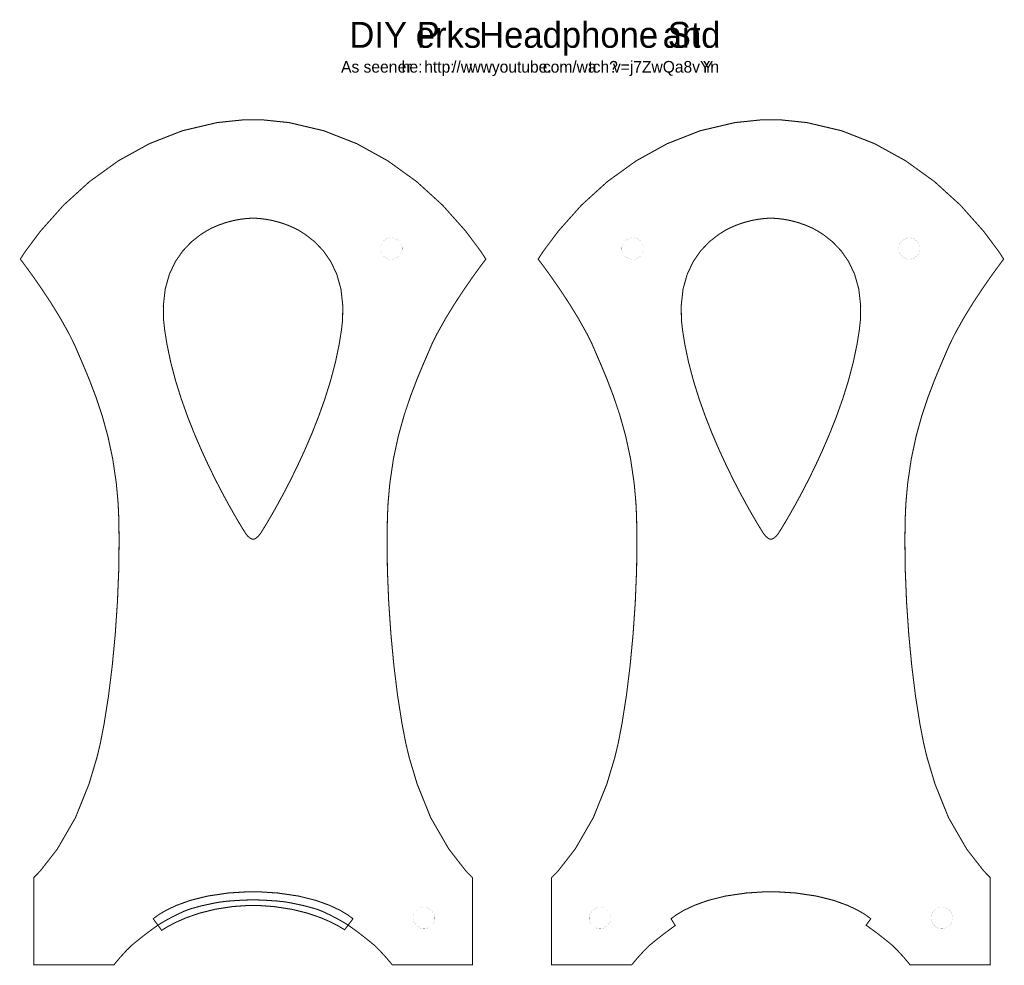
# Model space of a CAD drawing. Extents: x -1.9 to 8.7, y 0 to 10.2.
import ezdxf

# ---------------------------------------------------------------- set-up
doc = ezdxf.new("R2010")
doc.units = 0
doc.layers.get('0').update_dxf_attribs({"linetype": 'CONTINUOUS'})

msp = doc.modelspace()

# ---------------------------------------------------------------- linework, layer by layer
at = {"color": 0}
for points, const_width in [([(3.13064, 7.61979), (3.13064, 7.61979), (3.11236, 7.59581), (3.06261, 7.52892), (2.98915, 7.42708), (2.89962, 7.29801), (2.80176, 7.14963), (2.70318, 6.98975), (2.6116, 6.82611), (2.55231, 6.70725), (2.53478, 6.66667), (2.51742, 6.62657), (2.46533, 6.50608), (2.39312, 6.33263), (2.32129, 6.14464), (2.25299, 5.94049), (2.19135, 5.71847), (2.13965, 5.477), (2.10092, 5.21425), (2.0816, 5.00011), (2.0784, 4.9286), (2.07488, 4.85086), (2.07086, 4.61729), (2.0746, 4.28489), (2.08865, 3.9406), (2.11225, 3.59392), (2.14453, 3.25407), (2.18457, 2.93039), (2.23161, 2.63232), (2.26969, 2.43451), (2.28478, 2.36908), (2.30806, 2.27219), (2.39378, 1.98525), (2.53922, 1.62375), (2.73301, 1.28771), (2.91737, 1.05078), (2.98714, 0.979981), (2.98714, 0.044162), (2.12636, 0.044162), (2.12636, 0.044162), (2.10667, 0.068576), (2.05615, 0.128038), (1.98779, 0.202257), (1.93381, 0.254883), (1.9145, 0.270779), (1.89578, 0.286187), (1.83931, 0.331706), (1.76047, 0.393067), (1.68321, 0.449382), (1.63086, 0.484537), (1.61285, 0.495281), (1.595, 0.505914), (1.54069, 0.536458), (1.46094, 0.578233), (1.38281, 0.615072), (1.33257, 0.635688), (1.31543, 0.641168), (1.29574, 0.647515), (1.18251, 0.678331), (1.04123, 0.708387), (1.0076, 0.714301), (0.979004, 0.719401), (0.892307, 0.728678), (0.770074, 0.736925), (0.673068, 0.740776), (0.633626, 0.741644), (0.633626, 0.741644), (0.633626, 0.741644), (0.594129, 0.740776), (0.497125, 0.736925), (0.374892, 0.728678), (0.288194, 0.719347), (0.259711, 0.714301), (0.226019, 0.708387), (0.08469, 0.678331), (-0.028483, 0.647515), (-0.048123, 0.641168), (-0.065321, 0.635688), (-0.11556, 0.615072), (-0.193685, 0.578233), (-0.273438, 0.536458), (-0.327746, 0.505914), (-0.34554, 0.495281), (-0.363607, 0.484537), (-0.416015, 0.449382), (-0.493272, 0.393067), (-0.572103, 0.331706), (-0.628581, 0.286187), (-0.64719, 0.270779), (-0.666558, 0.254883), (-0.720594, 0.202257), (-0.788954, 0.128038), (-0.83941, 0.068576), (-0.85905, 0.044162), (-0.85905, 0.044162), (-1.71983, 0.044162), (-1.71983, 0.979981), (-1.65012, 1.05078), (-1.46576, 1.28771), (-1.27197, 1.62375), (-1.12652, 1.98525), (-1.0408, 2.27219), (-1.01747, 2.36908), (-1.00244, 2.43451), (-0.964356, 2.63232), (-0.917372, 2.93039), (-0.877279, 3.25407), (-0.845053, 3.59392), (-0.821451, 3.9406), (-0.807346, 4.28489), (-0.803603, 4.61729), (-0.807617, 4.85086), (-0.811089, 4.9286), (-0.814344, 5.00017), (-0.833658, 5.21425), (-0.872396, 5.477), (-0.924154, 5.71847), (-0.985732, 5.94049), (-1.05404, 6.14464), (-1.12587, 6.33263), (-1.19808, 6.50608), (-1.25011, 6.62657), (-1.26747, 6.66667), (-1.28505, 6.70725), (-1.34435, 6.82611), (-1.43593, 6.98975), (-1.5345, 7.14963), (-1.63243, 7.29801), (-1.72194, 7.42708), (-1.79542, 7.52892), (-1.84517, 7.59581), (-1.86339, 7.61979), (-1.86339, 7.61979), (-1.81375, 7.69721), (-1.64854, 7.919), (-1.39963, 8.19889), (-1.11968, 8.45313), (-0.812011, 8.67529), (-0.479656, 8.859), (-0.125814, 8.99789), (0.246311, 9.08556), (0.536783, 9.11583), (0.633626, 9.11561), (0.730414, 9.11583), (1.02089, 9.08556), (1.39301, 8.99789), (1.74685, 8.859), (2.07921, 8.67529), (2.38693, 8.45313), (2.66683, 8.19889), (2.91581, 7.919), (3.081, 7.69721), (3.13064, 7.61979)], 0.011111), ([(5.16308, 0.46544), (5.14307, 0.45204), (5.03543, 0.372504), (4.92811, 0.28711), (4.90836, 0.270779), (4.889, 0.254883), (4.83496, 0.202257), (4.7666, 0.128038), (4.71615, 0.068576), (4.6965, 0.044162), (4.6965, 0.044162), (3.83572, 0.044162), (3.83572, 0.979981), (3.90543, 1.05078), (4.08979, 1.28771), (4.28358, 1.62375), (4.42904, 1.98525), (4.51476, 2.27219), (4.53808, 2.36908), (4.55311, 2.43451), (4.59119, 2.63232), (4.63818, 2.93039), (4.67828, 3.25407), (4.7105, 3.59392), (4.7341, 3.9406), (4.74821, 4.28489), (4.75196, 4.61729), (4.74794, 4.85086), (4.74447, 4.9286), (4.74121, 5.00017), (4.7219, 5.21425), (4.68317, 5.477), (4.6314, 5.71847), (4.56982, 5.94049), (4.50151, 6.14464), (4.42969, 6.33263), (4.35747, 6.50608), (4.30544, 6.62657), (4.28808, 6.66667), (4.27051, 6.70725), (4.21121, 6.82611), (4.11963, 6.98975), (4.02106, 7.14963), (3.92312, 7.29801), (3.83361, 7.42708), (3.76014, 7.52892), (3.71039, 7.59581), (3.69217, 7.61979), (3.69217, 7.61979), (3.74181, 7.69721), (3.90701, 7.919), (4.15593, 8.19889), (4.43587, 8.45313), (4.74354, 8.67529), (5.0759, 8.859), (5.42974, 8.99789), (5.80186, 9.08556), (6.09233, 9.11583), (6.18918, 9.11561), (6.28597, 9.11583), (6.57644, 9.08556), (6.94857, 8.99789), (7.3024, 8.859), (7.63476, 8.67529), (7.94249, 8.45313), (8.22239, 8.19889), (8.47136, 7.919), (8.63656, 7.69721), (8.68619, 7.61979), (8.68619, 7.61979), (8.66792, 7.59581), (8.61817, 7.52892), (8.54471, 7.42708), (8.45518, 7.29801), (8.35732, 7.14963), (8.25874, 6.98975), (8.16715, 6.82611), (8.10786, 6.70725), (8.09033, 6.66667), (8.07297, 6.62657), (8.02089, 6.50608), (7.94868, 6.33263), (7.87685, 6.14464), (7.80854, 5.94049), (7.7469, 5.71847), (7.69521, 5.477), (7.65647, 5.21425), (7.63715, 5.00011), (7.63396, 4.9286), (7.63043, 4.85086), (7.62642, 4.61729), (7.63015, 4.28489), (7.64421, 3.9406), (7.66781, 3.59392), (7.70008, 3.25407), (7.74013, 2.93039), (7.78717, 2.63232), (7.82525, 2.43451), (7.84033, 2.36908), (7.86361, 2.27219), (7.94933, 1.98525), (8.09478, 1.62375), (8.28857, 1.28771), (8.47293, 1.05078), (8.54269, 0.979981), (8.54269, 0.044162), (7.68192, 0.044162), (7.68192, 0.044162), (7.66222, 0.068576), (7.61171, 0.128038), (7.54335, 0.202257), (7.48936, 0.254883), (7.47006, 0.270779), (7.44976, 0.287489), (7.3399, 0.374838), (7.22999, 0.455729), (7.20975, 0.469129), (7.26036, 0.537924), (7.26036, 0.537924), (7.24556, 0.550347), (7.20008, 0.583117), (7.12229, 0.629394), (7.01047, 0.682454), (6.8629, 0.735622), (6.67796, 0.78201), (6.45394, 0.814942), (6.25537, 0.827528), (6.18918, 0.827582), (6.12299, 0.827528), (5.92443, 0.814942), (5.70042, 0.78201), (5.51546, 0.735622), (5.36789, 0.682454), (5.25608, 0.629394), (5.17828, 0.583117), (5.13282, 0.550347), (5.11806, 0.537924), (5.11806, 0.537924), (5.16308, 0.46544)], 0.011111), ([(0.173611, 7.94444), (0.147136, 7.93072), (0.070964, 7.88314), (-0.028375, 7.8049), (-0.120226, 7.70856), (-0.200413, 7.59293), (-0.264757, 7.45688), (-0.309082, 7.29899), (-0.329101, 7.11822), (-0.326335, 6.96414), (-0.320692, 6.91331), (-0.315158, 6.8629), (-0.291504, 6.7124), (-0.249457, 6.51101), (-0.196615, 6.31099), (-0.134928, 6.11426), (-0.066515, 5.92264), (0.006619, 5.73796), (0.082411, 5.56207), (0.158908, 5.39681), (0.233942, 5.24408), (0.305664, 5.10574), (0.371853, 4.98361), (0.43061, 4.8795), (0.479818, 4.79531), (0.517524, 4.73292), (0.541613, 4.69412), (0.550131, 4.68072), (0.550131, 4.68072), (0.550131, 4.68072), (0.557346, 4.67019), (0.576389, 4.64686), (0.60319, 4.62332), (0.625922, 4.61236), (0.633626, 4.61214), (0.641276, 4.61236), (0.664008, 4.62332), (0.69081, 4.64686), (0.709907, 4.67019), (0.717176, 4.68072), (0.717176, 4.68072), (0.717176, 4.68072), (0.72564, 4.69412), (0.749729, 4.73292), (0.787435, 4.79531), (0.836643, 4.8795), (0.8954, 4.98361), (0.961589, 5.10574), (1.03326, 5.24408), (1.10834, 5.39681), (1.18479, 5.56207), (1.26063, 5.73796), (1.33377, 5.92264), (1.40213, 6.11426), (1.46382, 6.31099), (1.51665, 6.51101), (1.55871, 6.7124), (1.58236, 6.8629), (1.58794, 6.91331), (1.59353, 6.96414), (1.59631, 7.11822), (1.57628, 7.29899), (1.53201, 7.45688), (1.46767, 7.59293), (1.38748, 7.70856), (1.29563, 7.8049), (1.19629, 7.88314), (1.12017, 7.93078), (1.0937, 7.94444), (1.0727, 7.95529), (1.00765, 7.98372), (0.924425, 8.01281), (0.846679, 8.03326), (0.777126, 8.0466), (0.718317, 8.05436), (0.673014, 8.058), (0.643881, 8.05908), (0.633626, 8.05908), (0.633626, 8.05908), (0.633626, 8.05908), (0.623318, 8.05908), (0.594185, 8.058), (0.548882, 8.05436), (0.490126, 8.0466), (0.420518, 8.03326), (0.342828, 8.01281), (0.259603, 7.98372), (0.194553, 7.95529), (0.173611, 7.94444)], 0.011111), ([(5.72917, 7.94444), (5.70269, 7.93072), (5.62651, 7.88314), (5.52718, 7.8049), (5.43533, 7.70856), (5.35514, 7.59293), (5.29081, 7.45688), (5.24647, 7.29899), (5.22646, 7.11822), (5.22922, 6.96414), (5.23486, 6.91331), (5.2404, 6.8629), (5.26406, 6.7124), (5.3061, 6.51101), (5.35894, 6.31099), (5.42063, 6.11426), (5.48904, 5.92264), (5.56218, 5.73796), (5.63797, 5.56207), (5.71446, 5.39681), (5.7895, 5.24408), (5.86122, 5.10574), (5.9274, 4.98361), (5.98617, 4.8795), (6.03538, 4.79531), (6.07308, 4.73292), (6.09717, 4.69412), (6.10568, 4.68072), (6.10568, 4.68072), (6.10568, 4.68072), (6.1129, 4.67019), (6.13194, 4.64686), (6.15875, 4.62332), (6.18147, 4.61236), (6.18918, 4.61214), (6.19683, 4.61236), (6.21957, 4.62332), (6.24636, 4.64686), (6.26546, 4.67019), (6.27274, 4.68072), (6.27274, 4.68072), (6.27274, 4.68072), (6.28119, 4.69412), (6.30528, 4.73292), (6.34299, 4.79531), (6.39219, 4.8795), (6.45096, 4.98361), (6.51714, 5.10574), (6.58882, 5.24408), (6.6639, 5.39681), (6.74035, 5.56207), (6.81619, 5.73796), (6.88932, 5.92264), (6.95768, 6.11426), (7.01937, 6.31099), (7.07221, 6.51101), (7.11426, 6.7124), (7.13792, 6.8629), (7.1435, 6.91331), (7.14908, 6.96414), (7.15186, 7.11822), (7.13183, 7.29899), (7.08757, 7.45688), (7.02322, 7.59293), (6.94303, 7.70856), (6.85118, 7.8049), (6.75185, 7.88314), (6.67572, 7.93078), (6.64925, 7.94444), (6.62825, 7.95529), (6.56321, 7.98372), (6.47999, 8.01281), (6.40224, 8.03326), (6.33268, 8.0466), (6.27387, 8.05436), (6.22857, 8.058), (6.19943, 8.05908), (6.18918, 8.05908), (6.18918, 8.05908), (6.18918, 8.05908), (6.17888, 8.05908), (6.14974, 8.058), (6.10444, 8.05436), (6.04568, 8.0466), (5.97607, 8.03326), (5.89839, 8.01281), (5.81515, 7.98372), (5.75011, 7.95529), (5.72917, 7.94444)], 0.011111), ([(2.00174, 7.734), (2.00174, 7.72276), (2.01079, 7.68896), (2.0356, 7.65218), (2.07237, 7.62733), (2.10618, 7.61822), (2.11746, 7.61822), (2.12869, 7.61822), (2.16249, 7.62733), (2.19933, 7.65218), (2.22412, 7.68896), (2.23324, 7.72276), (2.23324, 7.734), (2.23324, 7.74528), (2.22412, 7.77908), (2.19933, 7.81586), (2.16249, 7.84071), (2.12869, 7.84978), (2.11746, 7.84978), (2.10618, 7.84978), (2.07237, 7.84071), (2.0356, 7.81586), (2.01079, 7.77908), (2.00174, 7.74528), (2.00174, 7.734)], 0.000771), ([(4.82113, 7.734), (4.82113, 7.72276), (4.81201, 7.68896), (4.78722, 7.65218), (4.75038, 7.62733), (4.71658, 7.61822), (4.70535, 7.61822), (4.69407, 7.61822), (4.66026, 7.62733), (4.62349, 7.65218), (4.59868, 7.68896), (4.58963, 7.72276), (4.58963, 7.734), (4.58963, 7.74528), (4.59868, 7.77908), (4.62349, 7.81586), (4.66026, 7.84071), (4.69407, 7.84978), (4.70535, 7.84978), (4.71658, 7.84978), (4.75038, 7.84071), (4.78722, 7.81586), (4.81201, 7.77908), (4.82113, 7.74528), (4.82113, 7.734)], 0.000771), ([(7.55729, 7.734), (7.55729, 7.72276), (7.56635, 7.68896), (7.59115, 7.65218), (7.62793, 7.62733), (7.66174, 7.61822), (7.67301, 7.61822), (7.68425, 7.61822), (7.71804, 7.62733), (7.75489, 7.65218), (7.77968, 7.68896), (7.78879, 7.72276), (7.78879, 7.734), (7.78879, 7.74528), (7.77968, 7.77908), (7.75489, 7.81586), (7.71804, 7.84071), (7.68425, 7.84978), (7.67301, 7.84978), (7.66174, 7.84978), (7.62793, 7.84071), (7.59115, 7.81586), (7.56635, 7.77908), (7.55729, 7.74528), (7.55729, 7.734)], 0.000771), ([(-0.346246, 0.413792), (-0.4375, 0.537924), (-0.4375, 0.537924), (-0.422743, 0.550347), (-0.377279, 0.583117), (-0.299479, 0.629394), (-0.187662, 0.682454), (-0.040093, 0.735622), (0.144857, 0.78201), (0.368869, 0.814942), (0.567437, 0.827528), (0.633626, 0.827582), (0.699815, 0.827528), (0.898383, 0.814942), (1.1224, 0.78201), (1.30735, 0.735622), (1.45492, 0.682454), (1.56674, 0.629394), (1.64453, 0.583117), (1.69, 0.550347), (1.70481, 0.537924), (1.70481, 0.537924), (1.61546, 0.419706), (1.61546, 0.419706), (1.5989, 0.430881), (1.55003, 0.460286), (1.46989, 0.501899), (1.35959, 0.549642), (1.22022, 0.597493), (1.0529, 0.639324), (0.858724, 0.669217), (0.693739, 0.680772), (0.638781, 0.680935), (0.583713, 0.681099), (0.418457, 0.670031), (0.223307, 0.640028), (0.054633, 0.597276), (-0.086263, 0.548122), (-0.198079, 0.498861), (-0.279568, 0.455838), (-0.329372, 0.425401), (-0.346246, 0.413792), (-0.346246, 0.413792)], 0.011111), ([(2.35211, 0.546332), (2.35211, 0.535101), (2.36117, 0.501303), (2.38596, 0.464518), (2.42275, 0.439671), (2.45654, 0.430556), (2.46783, 0.430556), (2.47906, 0.430556), (2.51286, 0.439671), (2.54969, 0.464518), (2.57449, 0.501303), (2.58361, 0.535101), (2.58361, 0.546332), (2.58361, 0.557617), (2.57449, 0.591417), (2.54969, 0.628201), (2.51286, 0.653049), (2.47906, 0.66211), (2.46783, 0.66211), (2.45654, 0.66211), (2.42275, 0.653049), (2.38596, 0.628201), (2.36117, 0.591417), (2.35211, 0.557617), (2.35211, 0.546332)], 0.000771), ([(4.47076, 0.546332), (4.47076, 0.535101), (4.46164, 0.501303), (4.43685, 0.464518), (4.40001, 0.439671), (4.36621, 0.430556), (4.35499, 0.430556), (4.34369, 0.430556), (4.3099, 0.439671), (4.27311, 0.464518), (4.24832, 0.501303), (4.23926, 0.535101), (4.23926, 0.546332), (4.23926, 0.557617), (4.24832, 0.591417), (4.27311, 0.628201), (4.3099, 0.653049), (4.34369, 0.66211), (4.35499, 0.66211), (4.36621, 0.66211), (4.40001, 0.653049), (4.43685, 0.628201), (4.46164, 0.591417), (4.47076, 0.557617), (4.47076, 0.546332)], 0.000771), ([(7.90767, 0.546332), (7.90767, 0.535101), (7.91672, 0.501303), (7.94151, 0.464518), (7.97831, 0.439671), (8.0121, 0.430556), (8.02339, 0.430556), (8.03461, 0.430556), (8.06842, 0.439671), (8.10525, 0.464518), (8.13004, 0.501303), (8.13917, 0.535101), (8.13917, 0.546332), (8.13917, 0.557617), (8.13004, 0.591417), (8.10525, 0.628201), (8.06842, 0.653049), (8.03461, 0.66211), (8.02339, 0.66211), (8.0121, 0.66211), (7.97831, 0.653049), (7.94151, 0.628201), (7.91672, 0.591417), (7.90767, 0.557617), (7.90767, 0.546332)], 0.000771)]:
    msp.add_lwpolyline(points, close=True, dxfattribs=dict(at, const_width=const_width))

# ---------------------------------------------------------------- texts
for s, height, p in [('DIY P', 0.277778, (1.66667, 9.88889)), ('erks ', 0.277778, (2.37842, 9.88889)), ('Headphone St', 0.277778, (3.05818, 9.88889)), ('and', 0.277778, (5.02803, 9.88889)), ('As seen h', 0.125, (1.57778, 9.62222)), ('http:', 0.125, (2.47007, 9.62222)), ('//w', 0.125, (2.76906, 9.62222)), ('.youtube.', 0.125, (3.1489, 9.62222)), ('com/wa', 0.125, (3.74271, 9.62222)), ('tch?', 0.125, (4.23082, 9.62222)), ('v=j7ZwQa8vYn', 0.125, (4.49438, 9.62222)), ('Y', 0.125, (5.45932, 9.62222)), ('er', 0.125, (2.18547, 9.62222)), ('e:', 0.125, (2.31122, 9.62222)), ('ww', 0.125, (2.95585, 9.62222))]:
    msp.add_text(s, height=height, dxfattribs=at).set_placement(p)

doc.saveas('drawing.dxf')
